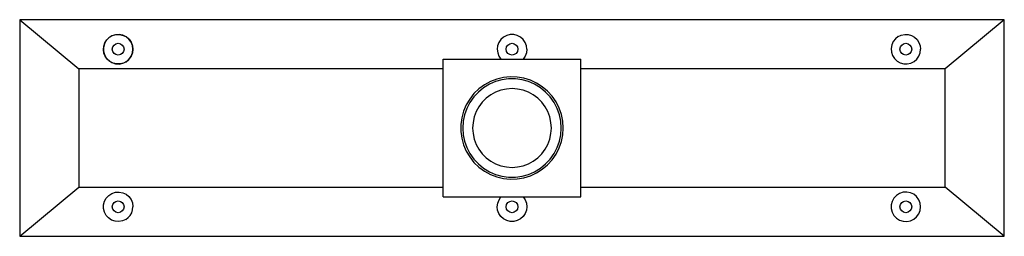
# Model space of a CAD drawing. Header units: millimetres. Extents: x -500 to 7040, y -507 to 1062.
# Tile 1 of 4: x -500 to 500, y -110 to 110. Entities that reach past the tile are written whole.
import ezdxf

# ---------------------------------------------------------------- set-up
doc = ezdxf.new("R2010")
doc.units = ezdxf.units.MM
doc.layers.add('TOP', color=7, linetype='Continuous')

msp = doc.modelspace()

# ---------------------------------------------------------------- linework, layer by layer
at = {"layer": 'TOP'}
for points in [[(-500, 110), (-500, -110)], [(500, 110), (-500, 110)], [(-500, 110), (-440, 60)], [(500, 110), (440, 60)], [(500, -110), (500, 110)], [(-385, 80), (-385.4, 76.4), (-386.7, 73.1), (-388.7, 70.1), (-391.4, 67.7), (-394.6, 66), (-398, 65.1), (-401.6, 65.1), (-405.1, 65.9), (-408.3, 67.5), (-411, 69.9), (-413.1, 72.8), (-414.5, 76.1), (-415, 79.7), (-414.6, 83.2), (-413.5, 86.6), (-411.5, 89.6), (-408.9, 92.1)], [(-385, 80), (-385.5, 83.7), (-386.9, 87.2), (-389.1, 90.3), (-392, 92.7), (-395.4, 94.3), (-399.1, 95), (-402.8, 94.7), (-406.4, 93.6), (-409.6, 91.6), (-412.1, 88.8), (-413.9, 85.5), (-414.9, 81.9), (-414.9, 78.1), (-413.9, 74.5), (-412.1, 71.2), (-409.6, 68.4), (-406.4, 66.4), (-402.8, 65.3), (-399.1, 65), (-395.4, 65.7), (-392, 67.3), (-389.1, 69.7), (-386.9, 72.8), (-385.5, 76.3), (-385, 80)], [(-408.9, 92.1), (-405.7, 93.9), (-402.2, 94.8), (-398.5, 94.9), (-394.9, 94.1), (-391.6, 92.5), (-388.9, 90.1), (-386.8, 87.1), (-385.4, 83.6), (-385, 80)], [(15, 80), (14.6, 83.6), (13.3, 87), (11.2, 90), (8.5, 92.4), (5.3, 94), (1.8, 94.9), (-1.8, 94.9), (-5.4, 94), (-8.6, 92.3), (-11.3, 89.9), (-13.3, 86.9), (-14.6, 83.5), (-15, 79.9), (-14.5, 76.3), (-13.3, 73), (-11.2, 70)], [(392.2, 92.8), (389.4, 90.6), (387.1, 87.7), (385.6, 84.3), (385, 80.7), (385.3, 77), (386.5, 73.5), (388.4, 70.5), (391.1, 67.9), (394.3, 66.1), (397.8, 65.2), (401.5, 65.1), (405.1, 65.9), (408.3, 67.5), (411.1, 69.9), (413.2, 72.9), (414.6, 76.4), (415, 80)], [(392.2, 92.8), (395.4, 94.3), (398.9, 95), (402.3, 94.8), (405.7, 93.9), (408.8, 92.2), (411.4, 89.8), (413.3, 86.9), (414.6, 83.6), (415, 80.2)], [(-394, 80), (-394.5, 77.7), (-395.8, 75.8), (-397.7, 74.5), (-400, 74), (-402.3, 74.5), (-404.2, 75.8), (-405.5, 77.7), (-406, 80), (-405.5, 82.3), (-404.2, 84.2), (-402.3, 85.5), (-400, 86), (-397.7, 85.5), (-395.8, 84.2), (-394.5, 82.3), (-394, 80)], [(6, 80), (5.5, 77.7), (4.2, 75.8), (2.3, 74.5), (0, 74), (-2.3, 74.5), (-4.2, 75.8), (-5.5, 77.7), (-6, 80), (-5.5, 82.3), (-4.2, 84.2), (-2.3, 85.5), (0, 86), (2.3, 85.5), (4.2, 84.2), (5.5, 82.3), (6, 80)], [(15, 80), (14.6, 76.4), (13.3, 73), (11.2, 70)], [(406, 80), (405.5, 77.7), (404.2, 75.8), (402.3, 74.5), (400, 74), (397.7, 74.5), (395.8, 75.8), (394.5, 77.7), (394, 80), (394.5, 82.3), (395.8, 84.2), (397.7, 85.5), (400, 86), (402.3, 85.5), (404.2, 84.2), (405.5, 82.3), (406, 80)], [(415, 80.2), (415, 80)], [(-70, -70), (-70, 70)], [(-70, 70), (70, 70)], [(70, -70), (70, 70)], [(-70, 60), (-440, 60)], [(-440, 60), (-440, -60)], [(440, 60), (70, 60)], [(440, -60), (440, 60)], [(52, 0), (51.5, 6.9), (50.2, 13.7), (47.9, 20.3), (44.7, 26.5), (40.8, 32.2), (36.2, 37.4), (30.8, 41.9), (25, 45.6), (18.7, 48.5), (12.1, 50.6), (5.2, 51.7), (-1.7, 52), (-8.6, 51.3), (-15.4, 49.7), (-21.9, 47.2), (-28, 43.8), (-33.6, 39.7), (-38.6, 34.9), (-42.9, 29.4), (-46.4, 23.5), (-49.1, 17.1), (-51, 10.4), (-51.9, 3.5), (-51.9, -3.5), (-51, -10.4), (-49.1, -17.1), (-46.4, -23.5), (-42.9, -29.4), (-38.6, -34.9), (-33.6, -39.7), (-28, -43.8), (-21.9, -47.2), (-15.4, -49.7), (-8.6, -51.3), (-1.7, -52), (5.2, -51.7), (12.1, -50.6), (18.7, -48.5), (25, -45.6), (30.8, -41.9), (36.2, -37.4), (40.8, -32.2), (44.7, -26.5), (47.9, -20.3), (50.2, -13.7), (51.5, -6.9), (52, 0)], [(50, 0), (49.5, 6.8), (48.1, 13.5), (45.9, 19.9), (42.7, 26), (38.8, 31.6), (34.1, 36.5), (28.8, 40.8), (23, 44.4), (16.7, 47.1), (10.2, 49), (3.4, 49.9), (-3.4, 49.9), (-10.2, 49), (-16.7, 47.1), (-23, 44.4), (-28.8, 40.8), (-34.1, 36.5), (-38.8, 31.6), (-42.7, 26), (-45.9, 19.9), (-48.1, 13.5), (-49.5, 6.8), (-50, 0), (-49.5, -6.8), (-48.1, -13.5), (-45.9, -19.9), (-42.7, -26), (-38.8, -31.6), (-34.1, -36.5), (-28.8, -40.8), (-23, -44.4), (-16.7, -47.1), (-10.2, -49), (-3.4, -49.9), (3.4, -49.9), (10.2, -49), (16.7, -47.1), (23, -44.4), (28.8, -40.8), (34.1, -36.5), (38.8, -31.6), (42.7, -26), (45.9, -19.9), (48.1, -13.5), (49.5, -6.8), (50, 0)], [(0, 40), (-5.7, 39.6), (-11.3, 38.4), (-16.6, 36.4), (-21.6, 33.7), (-26.2, 30.2), (-30.2, 26.2), (-33.7, 21.6), (-36.4, 16.6), (-38.4, 11.3), (-39.6, 5.7), (-40, 0)], [(40, 0), (39.6, 5.7), (38.4, 11.3), (36.4, 16.6), (33.7, 21.6), (30.2, 26.2), (26.2, 30.2), (21.6, 33.7), (16.6, 36.4), (11.3, 38.4), (5.7, 39.6), (0, 40)], [(-40, 0), (-39.6, -5.7), (-38.4, -11.3), (-36.4, -16.6), (-33.7, -21.6), (-30.2, -26.2), (-26.2, -30.2), (-21.6, -33.7), (-16.6, -36.4), (-11.3, -38.4), (-5.7, -39.6), (0, -40)], [(0, -40), (5.7, -39.6), (11.3, -38.4), (16.6, -36.4), (21.6, -33.7), (26.2, -30.2), (30.2, -26.2), (33.7, -21.6), (36.4, -16.6), (38.4, -11.3), (39.6, -5.7), (40, 0)], [(-500, -110), (-440, -60)], [(-440, -60), (-70, -60)], [(70, -60), (440, -60)], [(500, -110), (440, -60)], [(-392.2, -92.8), (-395.6, -94.4), (-399.3, -95), (-403.1, -94.7), (-406.6, -93.5), (-409.7, -91.4), (-412.2, -88.7), (-414, -85.4), (-414.9, -81.7), (-414.9, -78), (-413.9, -74.4), (-412.1, -71.1), (-409.5, -68.4), (-406.4, -66.4), (-402.8, -65.3), (-399.1, -65), (-395.4, -65.7), (-392, -67.3), (-389.1, -69.7), (-386.9, -72.7), (-385.5, -76.1), (-385, -79.8)], [(-70, -70), (70, -70)], [(-5.4, -94), (-8.6, -92.3), (-11.3, -89.9), (-13.3, -86.9), (-14.6, -83.5), (-15, -79.9), (-14.5, -76.3), (-13.2, -73), (-11.2, -70)], [(11.2, -70), (13.3, -73), (14.6, -76.4), (15, -80)], [(415, -80), (414.5, -76.3), (413.1, -72.8), (410.9, -69.7), (408, -67.3), (404.6, -65.7), (400.9, -65), (397.2, -65.3), (393.6, -66.4), (390.4, -68.4), (387.9, -71.2), (386.1, -74.5), (385.1, -78.1), (385.1, -81.9), (386.1, -85.5), (387.9, -88.8), (390.4, -91.6), (393.6, -93.6), (397.2, -94.7), (400.9, -95), (404.6, -94.3), (408, -92.7), (410.9, -90.3), (413.1, -87.2), (414.5, -83.7), (415, -80)], [(-394, -80), (-394.5, -82.3), (-395.8, -84.2), (-397.7, -85.5), (-400, -86), (-402.3, -85.5), (-404.2, -84.2), (-405.5, -82.3), (-406, -80), (-405.5, -77.7), (-404.2, -75.8), (-402.3, -74.5), (-400, -74), (-397.7, -74.5), (-395.8, -75.8), (-394.5, -77.7), (-394, -80)], [(-385, -79.8), (-385, -80)], [(6, -80), (5.5, -82.3), (4.2, -84.2), (2.3, -85.5), (0, -86), (-2.3, -85.5), (-4.2, -84.2), (-5.5, -82.3), (-6, -80), (-5.5, -77.7), (-4.2, -75.8), (-2.3, -74.5), (0, -74), (2.3, -74.5), (4.2, -75.8), (5.5, -77.7), (6, -80)], [(15, -80), (14.6, -83.6), (13.3, -87), (11.2, -90), (8.5, -92.4), (5.3, -94), (1.7, -94.9), (-1.9, -94.9), (-5.4, -94)], [(406, -80), (405.5, -82.3), (404.2, -84.2), (402.3, -85.5), (400, -86), (397.7, -85.5), (395.8, -84.2), (394.5, -82.3), (394, -80), (394.5, -77.7), (395.8, -75.8), (397.7, -74.5), (400, -74), (402.3, -74.5), (404.2, -75.8), (405.5, -77.7), (406, -80)], [(-392.2, -92.8), (-389.8, -91), (-387.8, -88.7), (-386.2, -86), (-385.3, -83.1), (-385, -80)], [(-500, -110), (500, -110)]]:
    msp.add_lwpolyline(points, dxfattribs=at)

doc.saveas('drawing.dxf')
